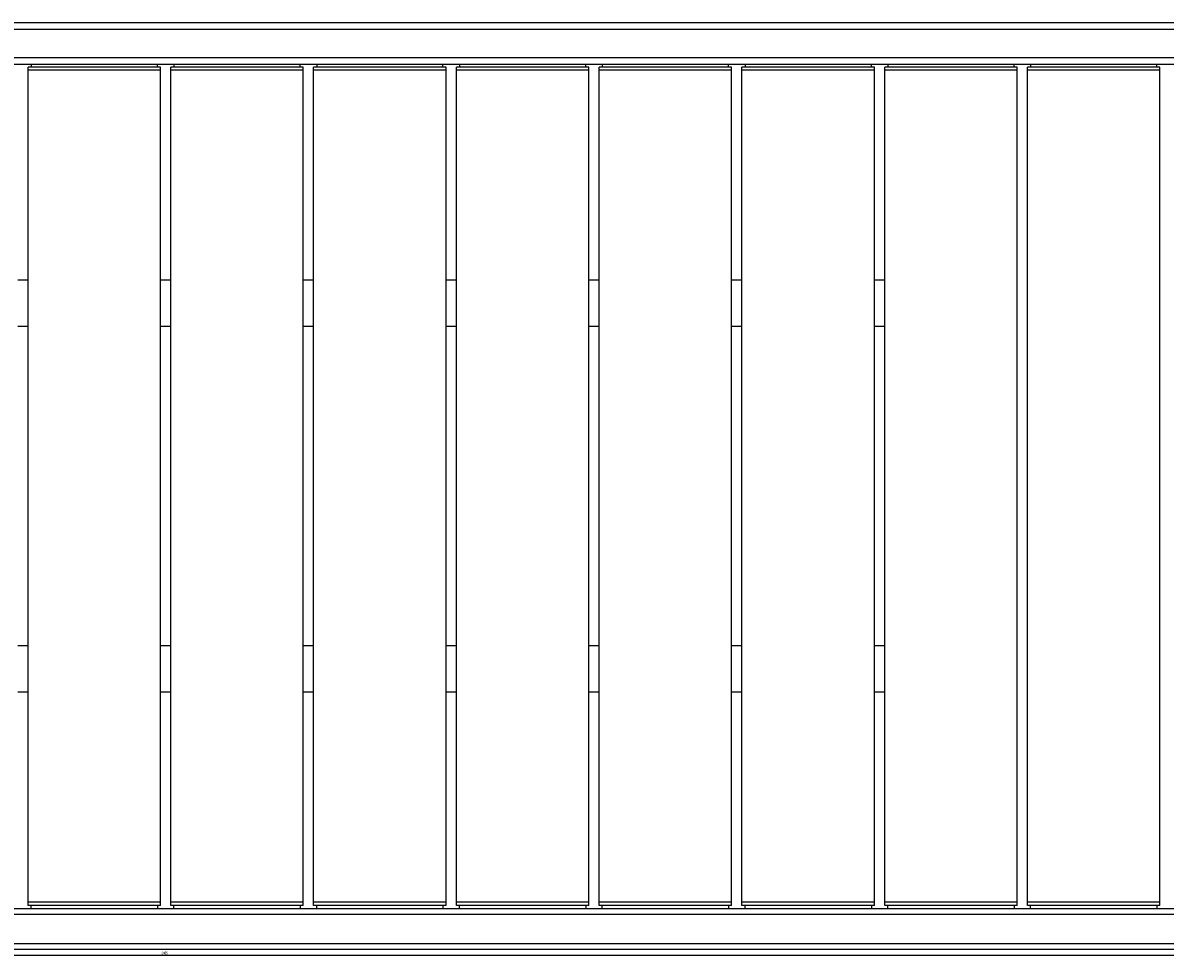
# Model space of a CAD drawing. Header units: millimetres. Extents: x 156 to 3819, y 269 to 3430.
# Tile 2 of 7: x 1260 to 2369, y 1213 to 2119. Entities that reach past the tile are written whole.
import ezdxf

# ---------------------------------------------------------------- set-up
doc = ezdxf.new("R2010")
doc.units = ezdxf.units.MM
doc.layers.add('FORMAT', color=7, linetype='Continuous')
doc.styles.add('SLDTEXTSTYLE0', font='TXT', dxfattribs={"width": 0.605})
doc.dimstyles.new('SLDDIMSTYLE0', dxfattribs={"dimtxt": 2.568319, "dimasz": 2, "dimexe": 0, "dimexo": 0.0625, "dimgap": 0.64208, "dimtad": 1, "dimdec": 1, "dimrnd": 1e-09, "dimzin": 12, "dimdsep": 46, "dimtxsty": 'SLDTEXTSTYLE0', "dimblk1": 'OBLIQUE', "dimblk2": 'OBLIQUE', "dimsah": 1, "dimcen": 0.09, "dimadec": 0, "dimazin": 3, "dimtfac": 1, "dimtdec": 1, "dimtofl": 0, "dimtmove": 0, "dimatfit": 3, "dimldrblk": 'OBLIQUE', "dimfxl": 0, "dimfrac": 2, "dimtolj": 1, "dimtzin": 12, "dimarcsym": 0})

# ---------------------------------------------------------------- blocks, each defined once
blk = doc.blocks.new('_OBLIQUE')
at = {"color": 0, "linetype": 'ByBlock', "lineweight": -2}
blk.add_line((-0.5, -0.5), (0.5, 0.5), dxfattribs=at)
blk = doc.blocks.new('_D_6')
at = {"layer": 'FORMAT'}
for p, q in [((156.5, 1224.3), (156.5, 1213)), ((2641.5, 1224.3), (2641.5, 1213)), ((156.5, 1214), (2641.5, 1214))]:
    blk.add_line(p, q, dxfattribs=at)
at = {"layer": 'FORMAT', "xscale": 2, "yscale": 2, "rotation": 180.0000000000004}
blk.add_blockref('_OBLIQUE', (156.5, 1214, -382.5), dxfattribs=at)
at = {"layer": 'FORMAT', "xscale": 2, "yscale": 2}
blk.add_blockref('_OBLIQUE', (2641.5, 1214, -382.5), dxfattribs=at)
at = {"layer": 'FORMAT', "insert": (1395.1, 1217.4), "char_height": 2.65, "attachment_point": 1, "style": 'SLDTEXTSTYLE0'}
blk.add_mtext('2485', dxfattribs=at)

msp = doc.modelspace()

# ---------------------------------------------------------------- linework, layer by layer
at = {"color": 7, "linetype": 'Continuous', "lineweight": 25}
for p, q in [((2641.55, 2119.33), (156.55, 2119.33)), ((156.55, 2113.33), (2641.55, 2113.33)), ((2641.55, 2085.33), (156.55, 2085.33)), ((156.55, 2079.33), (2641.55, 2079.33)), ((1265.44, 2073.33), (1265.44, 2076.33)), ((1394.05, 2076.33), (1265.44, 2076.33)), ((1268.44, 2079.33), (1268.44, 2076.33)), ((1391.05, 2076.33), (1391.05, 2079.33)), ((1394.05, 2073.33), (1394.05, 2076.33)), ((1404.05, 2073.33), (1404.05, 2076.33)), ((1532.66, 2076.33), (1404.05, 2076.33)), ((1407.05, 2079.33), (1407.05, 2076.33)), ((1529.66, 2076.33), (1529.66, 2079.33)), ((1532.66, 2073.33), (1532.66, 2076.33)), ((1542.66, 2073.33), (1542.66, 2076.33)), ((1671.27, 2076.33), (1542.66, 2076.33)), ((1545.66, 2079.33), (1545.66, 2076.33)), ((1668.27, 2076.33), (1668.27, 2079.33)), ((1671.27, 2073.33), (1671.27, 2076.33)), ((1809.88, 2076.33), (1681.27, 2076.33)), ((1681.27, 2073.33), (1681.27, 2076.33)), ((1684.27, 2079.33), (1684.27, 2076.33)), ((1806.88, 2076.33), (1806.88, 2079.33)), ((1809.88, 2073.33), (1809.88, 2076.33)), ((1819.88, 2073.33), (1819.88, 2076.33)), ((1948.49, 2076.33), (1819.88, 2076.33)), ((1822.88, 2079.33), (1822.88, 2076.33)), ((1945.49, 2076.33), (1945.49, 2079.33)), ((1948.49, 2073.33), (1948.49, 2076.33)), ((2087.1, 2076.33), (1958.49, 2076.33)), ((1958.49, 2073.33), (1958.49, 2076.33)), ((1961.49, 2079.33), (1961.49, 2076.33)), ((2084.1, 2076.33), (2084.1, 2079.33)), ((2087.1, 2073.33), (2087.1, 2076.33)), ((2225.71, 2076.33), (2097.1, 2076.33)), ((2097.1, 2073.33), (2097.1, 2076.33)), ((2100.1, 2079.33), (2100.1, 2076.33)), ((2222.71, 2076.33), (2222.71, 2079.33)), ((2225.71, 2073.33), (2225.71, 2076.33)), ((2364.32, 2076.33), (2235.71, 2076.33)), ((2235.71, 2073.33), (2235.71, 2076.33)), ((2238.71, 2079.33), (2238.71, 2076.33)), ((2361.32, 2076.33), (2361.32, 2079.33)), ((2364.32, 2073.33), (2364.32, 2076.33)), ((1394.05, 2073.33), (1265.44, 2073.33)), ((1265.44, 1265.33), (1265.44, 2073.33)), ((1394.05, 1265.33), (1394.05, 2073.33)), ((1532.66, 2073.33), (1404.05, 2073.33)), ((1404.05, 1265.33), (1404.05, 2073.33)), ((1532.66, 1265.33), (1532.66, 2073.33)), ((1671.27, 2073.33), (1542.66, 2073.33)), ((1542.66, 1265.33), (1542.66, 2073.33)), ((1671.27, 1265.33), (1671.27, 2073.33)), ((1809.88, 2073.33), (1681.27, 2073.33)), ((1681.27, 1265.33), (1681.27, 2073.33)), ((1809.88, 1265.33), (1809.88, 2073.33)), ((1948.49, 2073.33), (1819.88, 2073.33)), ((1819.88, 1265.33), (1819.88, 2073.33)), ((1948.49, 1265.33), (1948.49, 2073.33)), ((2087.1, 2073.33), (1958.49, 2073.33)), ((1958.49, 1265.33), (1958.49, 2073.33)), ((2087.1, 1265.33), (2087.1, 2073.33)), ((2225.71, 2073.33), (2097.1, 2073.33)), ((2097.1, 1265.33), (2097.1, 2073.33)), ((2225.71, 1265.33), (2225.71, 2073.33)), ((2364.32, 2073.33), (2235.71, 2073.33)), ((2235.71, 1265.33), (2235.71, 2073.33)), ((2364.32, 1265.33), (2364.32, 2073.33)), ((1265.44, 1869.33), (1255.44, 1869.33)), ((1404.05, 1869.33), (1394.05, 1869.33)), ((1542.66, 1869.33), (1532.66, 1869.33)), ((1681.27, 1869.33), (1671.27, 1869.33)), ((1819.88, 1869.33), (1809.88, 1869.33)), ((1958.49, 1869.33), (1948.49, 1869.33)), ((2097.1, 1869.33), (2087.1, 1869.33)), ((1265.44, 1824.33), (1255.44, 1824.33)), ((1404.05, 1824.33), (1394.05, 1824.33)), ((1542.66, 1824.33), (1532.66, 1824.33)), ((1681.27, 1824.33), (1671.27, 1824.33)), ((1819.88, 1824.33), (1809.88, 1824.33)), ((1958.49, 1824.33), (1948.49, 1824.33)), ((2097.1, 1824.33), (2087.1, 1824.33)), ((1265.44, 1514.33), (1255.44, 1514.33)), ((1404.05, 1514.33), (1394.05, 1514.33)), ((1542.66, 1514.33), (1532.66, 1514.33)), ((1681.27, 1514.33), (1671.27, 1514.33)), ((1819.88, 1514.33), (1809.88, 1514.33)), ((1958.49, 1514.33), (1948.49, 1514.33)), ((2097.1, 1514.33), (2087.1, 1514.33)), ((1265.44, 1469.33), (1255.44, 1469.33)), ((1404.05, 1469.33), (1394.05, 1469.33)), ((1542.66, 1469.33), (1532.66, 1469.33)), ((1681.27, 1469.33), (1671.27, 1469.33)), ((1819.88, 1469.33), (1809.88, 1469.33)), ((1958.49, 1469.33), (1948.49, 1469.33)), ((2097.1, 1469.33), (2087.1, 1469.33)), ((1394.05, 1265.33), (1265.44, 1265.33)), ((1265.44, 1262.33), (1265.44, 1265.33)), ((1394.05, 1262.33), (1394.05, 1265.33)), ((1532.66, 1265.33), (1404.05, 1265.33)), ((1404.05, 1262.33), (1404.05, 1265.33)), ((1532.66, 1262.33), (1532.66, 1265.33)), ((1671.27, 1265.33), (1542.66, 1265.33)), ((1542.66, 1262.33), (1542.66, 1265.33)), ((1671.27, 1262.33), (1671.27, 1265.33)), ((1809.88, 1265.33), (1681.27, 1265.33)), ((1681.27, 1262.33), (1681.27, 1265.33)), ((1809.88, 1262.33), (1809.88, 1265.33)), ((1948.49, 1265.33), (1819.88, 1265.33)), ((1819.88, 1262.33), (1819.88, 1265.33)), ((1948.49, 1262.33), (1948.49, 1265.33)), ((2087.1, 1265.33), (1958.49, 1265.33)), ((1958.49, 1262.33), (1958.49, 1265.33)), ((2087.1, 1262.33), (2087.1, 1265.33)), ((2225.71, 1265.33), (2097.1, 1265.33)), ((2097.1, 1262.33), (2097.1, 1265.33)), ((2225.71, 1262.33), (2225.71, 1265.33)), ((2364.32, 1265.33), (2235.71, 1265.33)), ((2235.71, 1262.33), (2235.71, 1265.33)), ((2364.32, 1262.33), (2364.32, 1265.33)), ((156.55, 1259.33), (2641.55, 1259.33)), ((2641.55, 1253.33), (156.55, 1253.33)), ((1394.05, 1262.33), (1265.44, 1262.33)), ((1268.44, 1259.33), (1268.44, 1262.33)), ((1391.05, 1262.33), (1391.05, 1259.33)), ((1532.66, 1262.33), (1404.05, 1262.33)), ((1407.05, 1259.33), (1407.05, 1262.33)), ((1529.66, 1262.33), (1529.66, 1259.33)), ((1671.27, 1262.33), (1542.66, 1262.33)), ((1545.66, 1259.33), (1545.66, 1262.33)), ((1668.27, 1262.33), (1668.27, 1259.33)), ((1809.88, 1262.33), (1681.27, 1262.33)), ((1684.27, 1259.33), (1684.27, 1262.33)), ((1806.88, 1262.33), (1806.88, 1259.33)), ((1948.49, 1262.33), (1819.88, 1262.33)), ((1822.88, 1259.33), (1822.88, 1262.33)), ((1945.49, 1262.33), (1945.49, 1259.33)), ((2087.1, 1262.33), (1958.49, 1262.33)), ((1961.49, 1259.33), (1961.49, 1262.33)), ((2084.1, 1262.33), (2084.1, 1259.33)), ((2225.71, 1262.33), (2097.1, 1262.33)), ((2100.1, 1259.33), (2100.1, 1262.33)), ((2222.71, 1262.33), (2222.71, 1259.33)), ((2364.32, 1262.33), (2235.71, 1262.33)), ((2238.71, 1259.33), (2238.71, 1262.33)), ((2361.32, 1262.33), (2361.32, 1259.33)), ((156.55, 1225.33), (2641.55, 1225.33)), ((2641.55, 1219.33), (156.55, 1219.33))]:
    msp.add_line(p, q, dxfattribs=at)

# ---------------------------------------------------------------- dimensions: what is measured, and where the dimension line sits
at = {"layer": 'FORMAT'}
dim = msp.add_linear_dim(base=(2641.55, 1213.99), p1=(156.55, 1225.33), p2=(2641.55, 1225.33), dimstyle='SLDDIMSTYLE0', dxfattribs=at)
dim.commit()
dim.dimension.update_dxf_attribs({"geometry": '_D_6', "text_midpoint": (1399.05, 1213.99), "dimtype": 160})

doc.saveas('drawing.dxf')
